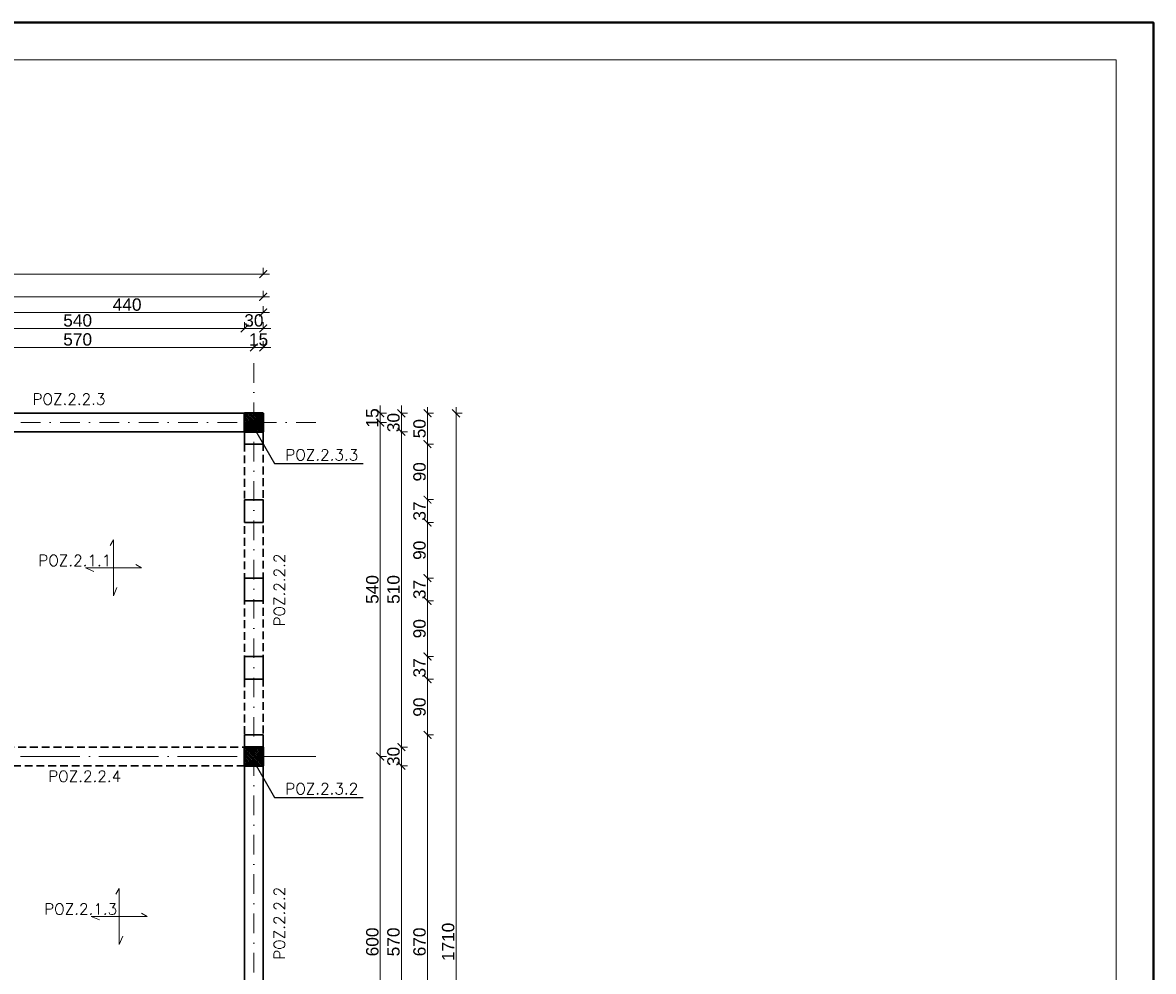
# Model space of a CAD drawing. Extents: x -19 to 9300416, y -12 to 10688993.
# Tile 100 of 106: x 4608133 to 4609962, y 5321955 to 5323489. Entities that reach past the tile are written whole.
import ezdxf

# ---------------------------------------------------------------- set-up
doc = ezdxf.new("R2010")
doc.units = 0
doc.header["$MEASUREMENT"] = 0
doc.linetypes.add('DASHDOT', pattern=[25.4, 12.7, -6.35, 0, -6.35])
doc.linetypes.add('DASHED', pattern=[19.05, 12.7, -6.35])
for name, color, linetype, lineweight in [('hatch', 253, 'Continuous', 0), ('K-BELKI', 5, 'DASHED', 30), ('K-OPISY', 252, 'Continuous', 15), ('K-OPISY @ 10', 252, 'Continuous', 15), ('K-SCIANY CIENKI', 163, 'Continuous', 30), ('K-SCIANY GRUBY', 195, 'Continuous', 40), ('K-WIDOK', 45, 'Continuous', 20), ('K-WYMIARY', 7, 'Continuous', 15), ('Osie', 175, 'DASHDOT', 9), ('Wymiar', 7, 'Continuous', 9)]:
    doc.layers.add(name, color=color, linetype=linetype, lineweight=lineweight)
doc.layers.add('NIEDRUK', color=230, linetype='Continuous', lineweight=40, plot=False)
doc.styles.add('Arial Narrow 20', font='arial.ttf', dxfattribs={"height": 20})
doc.styles.add('Opis', font='simplex.shx')
doc.styles.add('Simplex', font='simplex.shx')
doc.dimstyles.new('1do100 ok', dxfattribs={"dimscale": 0.5, "dimtxt": 12, "dimasz": 25, "dimexe": 20, "dimexo": 0, "dimgap": 5, "dimtad": 1, "dimdec": 0, "dimzin": 9, "dimtxsty": 'Arial Narrow 20', "dimblk": 'ARCHTICK', "dimcen": 3, "dimdle": 20, "dimclrd": 256, "dimclre": 256, "dimclrt": 256, "dimadec": 0, "dimazin": 2, "dimtfac": 1, "dimtdec": 0, "dimtix": 1, "dimtmove": 2, "dimatfit": 3, "dimldrblk": 'NONE', "dimfxl": 0, "dimtvp": 1, "dimtolj": 1, "dimtzin": 0, "dimlwd": 5, "dimlwe": 5, "dimarcsym": 0})
doc.dimstyles.new('1do50', dxfattribs={"dimscale": 5, "dimtxt": 2.5, "dimasz": 2.5, "dimexe": 2.5, "dimexo": 0.5, "dimgap": 1, "dimtad": 1, "dimdec": 1, "dimrnd": 0.5, "dimzin": 12, "dimdsep": 46, "dimtxsty": 'Simplex', "dimblk": 'OBLIQUE', "dimcen": 0.5, "dimdle": 2.5, "dimclrd": 256, "dimclre": 256, "dimclrt": 256, "dimadec": 1, "dimazin": 3, "dimtfac": 1, "dimtdec": 1, "dimtix": 1, "dimtmove": 0, "dimatfit": 3, "dimfxl": 0, "dimtolj": 1, "dimtzin": 0, "dimarcsym": 0})
pattern_1 = [(315, (-70015.6857, -13838.9695), (1.767766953, 1.767766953), []), (315, (-70015.6857, -13840.7373), (1.767766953, 1.767766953), [1.25, -0.625])]

# ---------------------------------------------------------------- blocks, each defined once
blk = doc.blocks.new('_Oblique')
at = {"color": 0, "linetype": 'ByBlock', "lineweight": -2}
blk.add_line((-0.5, -0.5), (0.5, 0.5), dxfattribs=at)
blk = doc.blocks.new('G$C61CBF25F')
at = {"layer": 'Osie', "lineweight": 0, "ltscale": 2.5}
for p, q in [((305, 0), (305, 1880)), ((855, 0), (855, 1880)), ((1425, 0), (1425, 1880)), ((1525, 1780), (204.8, 1780)), ((1525, 1780), (204.8, 1780)), ((95, 540), (95, 1340)), ((1525, 1240), (-5, 1240)), ((1525, 640), (-5, 640)), ((1525, 100), (204.8, 100))]:
    blk.add_line(p, q, dxfattribs=at)
blk = doc.blocks.new('_ArchTick')
at = {"color": 0, "linetype": 'ByBlock', "const_width": 0.15}
blk.add_lwpolyline([(-0.5, -0.5), (0.5, 0.5)], dxfattribs=at)
blk = doc.blocks.new('*D463')
at = {"layer": 'Defpoints', "color": 0}
for p in [(4608492.4, 5322994.7), (4607952.4, 5322857.4), (4608492.4, 5322857.4)]:
    blk.add_point(p, dxfattribs=at)
at = {"layer": 'K-WYMIARY', "lineweight": 5, "ltscale": 40}
for p, q in [((4607952.4, 5322993.5), (4607952.4, 5323004.7)), ((4608492.4, 5322993.5), (4608492.4, 5323004.7)), ((4607942.4, 5322994.7), (4608502.4, 5322994.7))]:
    blk.add_line(p, q, dxfattribs=at)
at = {"layer": 'K-WYMIARY', "linetype": 'ByBlock', "lineweight": 5, "xscale": 12.5, "yscale": 12.5, "zscale": 12.5, "rotation": 180}
blk.add_blockref('_ArchTick', (4607952.4, 5322994.7), dxfattribs=at)
at = {"layer": 'K-WYMIARY', "linetype": 'ByBlock', "lineweight": 5, "xscale": 12.5, "yscale": 12.5, "zscale": 12.5}
blk.add_blockref('_ArchTick', (4608492.4, 5322994.7), dxfattribs=at)
at = {"layer": 'K-WYMIARY', "lineweight": 0, "ltscale": 40, "insert": (4608222.4, 5323007.5), "char_height": 20, "attachment_point": 5, "style": 'Arial Narrow 20'}
blk.add_mtext('\\A1;540', dxfattribs=at)
blk = doc.blocks.new('_None')
blk = doc.blocks.new('*D464')
at = {"layer": 'Defpoints', "color": 0}
for p in [(4608522.4, 5322994.7), (4608492.4, 5322857.4), (4608522.4, 5322857.4)]:
    blk.add_point(p, dxfattribs=at)
at = {"layer": 'K-WYMIARY', "lineweight": 5, "ltscale": 40}
for p, q in [((4608492.4, 5322993.5), (4608492.4, 5323004.7)), ((4608522.4, 5322993.5), (4608522.4, 5323004.7)), ((4608492.4, 5322994.7), (4608479.9, 5322994.7)), ((4608482.4, 5322994.7), (4608532.4, 5322994.7)), ((4608522.4, 5322994.7), (4608534.9, 5322994.7))]:
    blk.add_line(p, q, dxfattribs=at)
at = {"layer": 'K-WYMIARY', "linetype": 'ByBlock', "lineweight": 5, "xscale": 12.5, "yscale": 12.5, "zscale": 12.5}
blk.add_blockref('_ArchTick', (4608492.4, 5322994.7), dxfattribs=at)
at = {"layer": 'K-WYMIARY', "linetype": 'ByBlock', "lineweight": 5, "xscale": 12.5, "yscale": 12.5, "zscale": 12.5, "rotation": 180}
blk.add_blockref('_ArchTick', (4608522.4, 5322994.7), dxfattribs=at)
at = {"layer": 'K-WYMIARY', "lineweight": 0, "ltscale": 40, "insert": (4608507.4, 5323007.5), "char_height": 20, "attachment_point": 5, "style": 'Arial Narrow 20'}
blk.add_mtext('\\A1;30', dxfattribs=at)
blk = doc.blocks.new('*D467')
at = {"layer": 'Defpoints', "color": 0}
for p in [(4608522.4, 5323020.4), (4608082.4, 5322857.4), (4608522.4, 5322857.4)]:
    blk.add_point(p, dxfattribs=at)
at = {"layer": 'K-WYMIARY', "lineweight": 5, "ltscale": 40}
for p, q in [((4608072.4, 5323020.4), (4608532.4, 5323020.4)), ((4608082.4, 5323019.2), (4608082.4, 5323030.4)), ((4608522.4, 5323019.2), (4608522.4, 5323030.4))]:
    blk.add_line(p, q, dxfattribs=at)
at = {"layer": 'K-WYMIARY', "linetype": 'ByBlock', "lineweight": 5, "xscale": 12.5, "yscale": 12.5, "zscale": 12.5, "rotation": 180}
blk.add_blockref('_ArchTick', (4608082.4, 5323020.4), dxfattribs=at)
at = {"layer": 'K-WYMIARY', "linetype": 'ByBlock', "lineweight": 5, "xscale": 12.5, "yscale": 12.5, "zscale": 12.5}
blk.add_blockref('_ArchTick', (4608522.4, 5323020.4), dxfattribs=at)
at = {"layer": 'K-WYMIARY', "lineweight": 0, "ltscale": 40, "insert": (4608302.4, 5323033.1), "char_height": 20, "attachment_point": 5, "style": 'Arial Narrow 20'}
blk.add_mtext('\\A1;440', dxfattribs=at)
blk = doc.blocks.new('*D474')
at = {"layer": 'Defpoints', "color": 0}
for p in [(4608507.4, 5322964), (4607937.4, 5322919.5), (4608507.4, 5322919.5)]:
    blk.add_point(p, dxfattribs=at)
at = {"layer": 'K-WYMIARY', "lineweight": 5, "ltscale": 40}
for p, q in [((4607927.4, 5322964), (4608517.4, 5322964)), ((4607937.4, 5322962.8), (4607937.4, 5322974)), ((4608507.4, 5322962.8), (4608507.4, 5322974))]:
    blk.add_line(p, q, dxfattribs=at)
at = {"layer": 'K-WYMIARY', "linetype": 'ByBlock', "lineweight": 5, "xscale": 12.5, "yscale": 12.5, "zscale": 12.5, "rotation": 180}
blk.add_blockref('_ArchTick', (4607937.4, 5322964), dxfattribs=at)
at = {"layer": 'K-WYMIARY', "linetype": 'ByBlock', "lineweight": 5, "xscale": 12.5, "yscale": 12.5, "zscale": 12.5}
blk.add_blockref('_ArchTick', (4608507.4, 5322964), dxfattribs=at)
at = {"layer": 'K-WYMIARY', "lineweight": 0, "ltscale": 40, "insert": (4608222.4, 5322976.7), "char_height": 20, "attachment_point": 5, "style": 'Arial Narrow 20'}
blk.add_mtext('\\A1;570', dxfattribs=at)
blk = doc.blocks.new('*D475')
at = {"layer": 'Defpoints', "color": 0}
for p in [(4608522.4, 5322964), (4608507.4, 5322919.5), (4608522.4, 5322857.4)]:
    blk.add_point(p, dxfattribs=at)
at = {"layer": 'K-WYMIARY', "lineweight": 5, "ltscale": 40}
for p, q in [((4608507.4, 5322964), (4608494.9, 5322964)), ((4608497.4, 5322964), (4608532.4, 5322964)), ((4608507.4, 5322962.8), (4608507.4, 5322974)), ((4608522.4, 5322962.8), (4608522.4, 5322974)), ((4608522.4, 5322964), (4608534.9, 5322964))]:
    blk.add_line(p, q, dxfattribs=at)
at = {"layer": 'K-WYMIARY', "linetype": 'ByBlock', "lineweight": 5, "xscale": 12.5, "yscale": 12.5, "zscale": 12.5}
blk.add_blockref('_ArchTick', (4608507.4, 5322964), dxfattribs=at)
at = {"layer": 'K-WYMIARY', "linetype": 'ByBlock', "lineweight": 5, "xscale": 12.5, "yscale": 12.5, "zscale": 12.5, "rotation": 180}
blk.add_blockref('_ArchTick', (4608522.4, 5322964), dxfattribs=at)
at = {"layer": 'K-WYMIARY', "lineweight": 0, "ltscale": 40, "insert": (4608514.9, 5322976.7), "char_height": 20, "attachment_point": 5, "style": 'Arial Narrow 20'}
blk.add_mtext('\\A1;15', dxfattribs=at)
blk = doc.blocks.new('*D476')
at = {"layer": 'Defpoints', "color": 0}
for p in [(4607372.4, 5323045.7), (4607372.4, 5322857.4), (4608522.4, 5322857.4)]:
    blk.add_point(p, dxfattribs=at)
at = {"layer": 'K-WYMIARY', "lineweight": 5, "ltscale": 40}
for p, q in [((4607372.4, 5323044.5), (4607372.4, 5323055.7)), ((4608522.4, 5323044.5), (4608522.4, 5323055.7)), ((4608532.4, 5323045.7), (4607362.4, 5323045.7))]:
    blk.add_line(p, q, dxfattribs=at)
at = {"layer": 'K-WYMIARY', "linetype": 'ByBlock', "lineweight": 5, "xscale": 12.5, "yscale": 12.5, "zscale": 12.5, "rotation": 180}
blk.add_blockref('_ArchTick', (4607372.4, 5323045.7), dxfattribs=at)
at = {"layer": 'K-WYMIARY', "linetype": 'ByBlock', "lineweight": 5, "xscale": 12.5, "yscale": 12.5, "zscale": 12.5}
blk.add_blockref('_ArchTick', (4608522.4, 5323045.7), dxfattribs=at)
at = {"layer": 'K-WYMIARY', "lineweight": 0, "ltscale": 40, "insert": (4607947.4, 5323058.5), "char_height": 20, "attachment_point": 5, "style": 'Arial Narrow 20'}
blk.add_mtext('\\A1;1150', dxfattribs=at)
blk = doc.blocks.new('*D478')
at = {"layer": 'Defpoints', "color": 0}
for p in [(4608522.4, 5323082.5), (4608522.4, 5322857.4), (4607162.4, 5322317.4)]:
    blk.add_point(p, dxfattribs=at)
at = {"layer": 'K-WYMIARY', "lineweight": 5, "ltscale": 40}
for p, q in [((4607162.4, 5323081.3), (4607162.4, 5323092.5)), ((4608522.4, 5323081.3), (4608522.4, 5323092.5)), ((4607152.4, 5323082.5), (4608532.4, 5323082.5))]:
    blk.add_line(p, q, dxfattribs=at)
at = {"layer": 'K-WYMIARY', "linetype": 'ByBlock', "lineweight": 5, "xscale": 12.5, "yscale": 12.5, "zscale": 12.5, "rotation": 180}
blk.add_blockref('_ArchTick', (4607162.4, 5323082.5), dxfattribs=at)
at = {"layer": 'K-WYMIARY', "linetype": 'ByBlock', "lineweight": 5, "xscale": 12.5, "yscale": 12.5, "zscale": 12.5}
blk.add_blockref('_ArchTick', (4608522.4, 5323082.5), dxfattribs=at)
at = {"layer": 'K-WYMIARY', "lineweight": 0, "ltscale": 40, "insert": (4607842.4, 5323095.2), "char_height": 20, "attachment_point": 5, "style": 'Arial Narrow 20'}
blk.add_mtext('\\A1;1360', dxfattribs=at)
blk = doc.blocks.new('*D479')
at = {"layer": 'Defpoints', "color": 0}
for p in [(4608522.4, 5322857.4), (4608522.4, 5322827.4), (4608745.9, 5322827.4)]:
    blk.add_point(p, dxfattribs=at)
at = {"layer": 'K-WYMIARY', "lineweight": 5, "ltscale": 40}
for p, q in [((4608745.9, 5322857.4), (4608745.9, 5322869.9)), ((4608745.9, 5322867.4), (4608745.9, 5322817.4)), ((4608744.7, 5322857.4), (4608755.9, 5322857.4)), ((4608744.7, 5322827.4), (4608755.9, 5322827.4)), ((4608745.9, 5322827.4), (4608745.9, 5322814.9))]:
    blk.add_line(p, q, dxfattribs=at)
at = {"layer": 'K-WYMIARY', "linetype": 'ByBlock', "lineweight": 5, "xscale": 12.5, "yscale": 12.5, "zscale": 12.5}
for p, rotation in [((4608745.9, 5322857.4), 270), ((4608745.9, 5322827.4), 90)]:
    blk.add_blockref('_ArchTick', p, dxfattribs=dict(at, rotation=rotation))
at = {"layer": 'K-WYMIARY', "lineweight": 0, "ltscale": 40, "insert": (4608733.2, 5322842.4), "char_height": 20, "attachment_point": 5, "rotation": 90, "style": 'Arial Narrow 20'}
blk.add_mtext('\\A1;30', dxfattribs=at)
blk = doc.blocks.new('*D480')
at = {"layer": 'Defpoints', "color": 0}
for p in [(4608522.4, 5322827.4), (4608522.4, 5322317.4), (4608745.9, 5322317.4)]:
    blk.add_point(p, dxfattribs=at)
at = {"layer": 'K-WYMIARY', "lineweight": 5, "ltscale": 40}
for p, q in [((4608745.9, 5322837.4), (4608745.9, 5322307.4)), ((4608744.7, 5322827.4), (4608755.9, 5322827.4)), ((4608744.7, 5322317.4), (4608755.9, 5322317.4))]:
    blk.add_line(p, q, dxfattribs=at)
at = {"layer": 'K-WYMIARY', "linetype": 'ByBlock', "lineweight": 5, "xscale": 12.5, "yscale": 12.5, "zscale": 12.5}
for p, rotation in [((4608745.9, 5322827.4), 90), ((4608745.9, 5322317.4), 270)]:
    blk.add_blockref('_ArchTick', p, dxfattribs=dict(at, rotation=rotation))
at = {"layer": 'K-WYMIARY', "lineweight": 0, "ltscale": 40, "insert": (4608733.2, 5322572.4), "char_height": 20, "attachment_point": 5, "rotation": 90, "style": 'Arial Narrow 20'}
blk.add_mtext('\\A1;510', dxfattribs=at)
blk = doc.blocks.new('*D481')
at = {"layer": 'Defpoints', "color": 0}
for p in [(4608522.4, 5322317.4), (4608522.4, 5322287.4), (4608745.9, 5322287.4)]:
    blk.add_point(p, dxfattribs=at)
at = {"layer": 'K-WYMIARY', "lineweight": 5, "ltscale": 40}
for p, q in [((4608745.9, 5322317.4), (4608745.9, 5322329.9)), ((4608745.9, 5322327.4), (4608745.9, 5322277.4)), ((4608744.7, 5322317.4), (4608755.9, 5322317.4)), ((4608744.7, 5322287.4), (4608755.9, 5322287.4)), ((4608745.9, 5322287.4), (4608745.9, 5322274.9))]:
    blk.add_line(p, q, dxfattribs=at)
at = {"layer": 'K-WYMIARY', "linetype": 'ByBlock', "lineweight": 5, "xscale": 12.5, "yscale": 12.5, "zscale": 12.5}
for p, rotation in [((4608745.9, 5322317.4), 270), ((4608745.9, 5322287.4), 90)]:
    blk.add_blockref('_ArchTick', p, dxfattribs=dict(at, rotation=rotation))
at = {"layer": 'K-WYMIARY', "lineweight": 0, "ltscale": 40, "insert": (4608733.2, 5322302.4), "char_height": 20, "attachment_point": 5, "rotation": 90, "style": 'Arial Narrow 20'}
blk.add_mtext('\\A1;30', dxfattribs=at)
blk = doc.blocks.new('*D482')
at = {"layer": 'Defpoints', "color": 0}
for p in [(4608522.4, 5322287.4), (4608522.4, 5321717.4), (4608745.9, 5321717.4)]:
    blk.add_point(p, dxfattribs=at)
at = {"layer": 'K-WYMIARY', "lineweight": 5, "ltscale": 40}
for p, q in [((4608744.7, 5322287.4), (4608755.9, 5322287.4)), ((4608745.9, 5322297.4), (4608745.9, 5321707.4)), ((4608744.7, 5321717.4), (4608755.9, 5321717.4))]:
    blk.add_line(p, q, dxfattribs=at)
at = {"layer": 'K-WYMIARY', "linetype": 'ByBlock', "lineweight": 5, "xscale": 12.5, "yscale": 12.5, "zscale": 12.5}
for p, rotation in [((4608745.9, 5322287.4), 90), ((4608745.9, 5321717.4), 270)]:
    blk.add_blockref('_ArchTick', p, dxfattribs=dict(at, rotation=rotation))
at = {"layer": 'K-WYMIARY', "lineweight": 0, "ltscale": 40, "insert": (4608733.2, 5322002.4), "char_height": 20, "attachment_point": 5, "rotation": 90, "style": 'Arial Narrow 20'}
blk.add_mtext('\\A1;570', dxfattribs=at)
blk = doc.blocks.new('*D488')
at = {"layer": 'Defpoints', "color": 0}
for p in [(4608522.4, 5322302.4), (4608711.7, 5322302.4), (4608522.4, 5321702.4)]:
    blk.add_point(p, dxfattribs=at)
at = {"layer": 'K-WYMIARY', "lineweight": 5, "ltscale": 40}
for p, q in [((4608710.5, 5322302.4), (4608721.7, 5322302.4)), ((4608711.7, 5321692.4), (4608711.7, 5322312.4)), ((4608710.5, 5321702.4), (4608721.7, 5321702.4))]:
    blk.add_line(p, q, dxfattribs=at)
at = {"layer": 'K-WYMIARY', "linetype": 'ByBlock', "lineweight": 5, "xscale": 12.5, "yscale": 12.5, "zscale": 12.5}
for p, rotation in [((4608711.7, 5322302.4), 90), ((4608711.7, 5321702.4), 270)]:
    blk.add_blockref('_ArchTick', p, dxfattribs=dict(at, rotation=rotation))
at = {"layer": 'K-WYMIARY', "lineweight": 0, "ltscale": 40, "insert": (4608699, 5322002.4), "char_height": 20, "attachment_point": 5, "rotation": 90, "style": 'Arial Narrow 20'}
blk.add_mtext('\\A1;600', dxfattribs=at)
blk = doc.blocks.new('*D489')
at = {"layer": 'Defpoints', "color": 0}
for p in [(4608522.4, 5322842.4), (4608711.7, 5322842.4), (4608522.4, 5322302.4)]:
    blk.add_point(p, dxfattribs=at)
at = {"layer": 'K-WYMIARY', "lineweight": 5, "ltscale": 40}
for p, q in [((4608711.7, 5322292.4), (4608711.7, 5322852.4)), ((4608710.5, 5322842.4), (4608721.7, 5322842.4)), ((4608710.5, 5322302.4), (4608721.7, 5322302.4))]:
    blk.add_line(p, q, dxfattribs=at)
at = {"layer": 'K-WYMIARY', "linetype": 'ByBlock', "lineweight": 5, "xscale": 12.5, "yscale": 12.5, "zscale": 12.5}
for p, rotation in [((4608711.7, 5322842.4), 90), ((4608711.7, 5322302.4), 270)]:
    blk.add_blockref('_ArchTick', p, dxfattribs=dict(at, rotation=rotation))
at = {"layer": 'K-WYMIARY', "lineweight": 0, "ltscale": 40, "insert": (4608699, 5322572.4), "char_height": 20, "attachment_point": 5, "rotation": 90, "style": 'Arial Narrow 20'}
blk.add_mtext('\\A1;540', dxfattribs=at)
blk = doc.blocks.new('*D490')
at = {"layer": 'Defpoints', "color": 0}
for p in [(4608522.4, 5322857.4), (4608711.7, 5322857.4), (4608522.4, 5322842.4)]:
    blk.add_point(p, dxfattribs=at)
at = {"layer": 'K-WYMIARY', "lineweight": 5, "ltscale": 40}
for p, q in [((4608711.7, 5322857.4), (4608711.7, 5322869.9)), ((4608711.7, 5322832.4), (4608711.7, 5322867.4)), ((4608710.5, 5322857.4), (4608721.7, 5322857.4)), ((4608710.5, 5322842.4), (4608721.7, 5322842.4)), ((4608711.7, 5322842.4), (4608711.7, 5322829.9))]:
    blk.add_line(p, q, dxfattribs=at)
at = {"layer": 'K-WYMIARY', "linetype": 'ByBlock', "lineweight": 5, "xscale": 12.5, "yscale": 12.5, "zscale": 12.5}
for p, rotation in [((4608711.7, 5322857.4), 270), ((4608711.7, 5322842.4), 90)]:
    blk.add_blockref('_ArchTick', p, dxfattribs=dict(at, rotation=rotation))
at = {"layer": 'K-WYMIARY', "lineweight": 0, "ltscale": 40, "insert": (4608699, 5322849.9), "char_height": 20, "attachment_point": 5, "rotation": 90, "style": 'Arial Narrow 20'}
blk.add_mtext('\\A1;15', dxfattribs=at)
blk = doc.blocks.new('*D491')
at = {"layer": 'Defpoints', "color": 0}
for p in [(4608522.4, 5322857.4), (4608522.4, 5322807.7), (4608788.1, 5322807.7)]:
    blk.add_point(p, dxfattribs=at)
at = {"layer": 'K-WYMIARY', "lineweight": 5, "ltscale": 40}
for p, q in [((4608788.1, 5322867.4), (4608788.1, 5322797.7)), ((4608786.8, 5322857.4), (4608798.1, 5322857.4)), ((4608786.8, 5322807.7), (4608798.1, 5322807.7))]:
    blk.add_line(p, q, dxfattribs=at)
at = {"layer": 'K-WYMIARY', "linetype": 'ByBlock', "lineweight": 5, "xscale": 12.5, "yscale": 12.5, "zscale": 12.5}
for p, rotation in [((4608788.1, 5322857.4), 90), ((4608788.1, 5322807.7), 270)]:
    blk.add_blockref('_ArchTick', p, dxfattribs=dict(at, rotation=rotation))
at = {"layer": 'K-WYMIARY', "lineweight": 0, "ltscale": 40, "insert": (4608775.3, 5322832.5), "char_height": 20, "attachment_point": 5, "rotation": 90, "style": 'Arial Narrow 20'}
blk.add_mtext('\\A1;50', dxfattribs=at)
blk = doc.blocks.new('*D492')
at = {"layer": 'Defpoints', "color": 0}
for p in [(4608522.4, 5322807.7), (4608522.4, 5322717.7), (4608788.1, 5322717.7)]:
    blk.add_point(p, dxfattribs=at)
at = {"layer": 'K-WYMIARY', "lineweight": 5, "ltscale": 40}
for p, q in [((4608788.1, 5322817.7), (4608788.1, 5322707.7)), ((4608786.8, 5322807.7), (4608798.1, 5322807.7)), ((4608786.8, 5322717.7), (4608798.1, 5322717.7))]:
    blk.add_line(p, q, dxfattribs=at)
at = {"layer": 'K-WYMIARY', "linetype": 'ByBlock', "lineweight": 5, "xscale": 12.5, "yscale": 12.5, "zscale": 12.5}
for p, rotation in [((4608788.1, 5322807.7), 90), ((4608788.1, 5322717.7), 270)]:
    blk.add_blockref('_ArchTick', p, dxfattribs=dict(at, rotation=rotation))
at = {"layer": 'K-WYMIARY', "lineweight": 0, "ltscale": 40, "insert": (4608775.3, 5322762.7), "char_height": 20, "attachment_point": 5, "rotation": 90, "style": 'Arial Narrow 20'}
blk.add_mtext('\\A1;90', dxfattribs=at)
blk = doc.blocks.new('*D493')
at = {"layer": 'Defpoints', "color": 0}
for p in [(4608522.4, 5322717.7), (4608522.4, 5322680.8), (4608788.1, 5322680.8)]:
    blk.add_point(p, dxfattribs=at)
at = {"layer": 'K-WYMIARY', "lineweight": 5, "ltscale": 40}
for p, q in [((4608788.1, 5322727.7), (4608788.1, 5322670.8)), ((4608786.8, 5322717.7), (4608798.1, 5322717.7)), ((4608786.8, 5322680.8), (4608798.1, 5322680.8))]:
    blk.add_line(p, q, dxfattribs=at)
at = {"layer": 'K-WYMIARY', "linetype": 'ByBlock', "lineweight": 5, "xscale": 12.5, "yscale": 12.5, "zscale": 12.5}
for p, rotation in [((4608788.1, 5322717.7), 90), ((4608788.1, 5322680.8), 270)]:
    blk.add_blockref('_ArchTick', p, dxfattribs=dict(at, rotation=rotation))
at = {"layer": 'K-WYMIARY', "lineweight": 0, "ltscale": 40, "insert": (4608775.3, 5322699.3), "char_height": 20, "attachment_point": 5, "rotation": 90, "style": 'Arial Narrow 20'}
blk.add_mtext('\\A1;37', dxfattribs=at)
blk = doc.blocks.new('*D494')
at = {"layer": 'Defpoints', "color": 0}
for p in [(4608522.4, 5322680.8), (4608522.4, 5322590.8), (4608788.1, 5322590.8)]:
    blk.add_point(p, dxfattribs=at)
at = {"layer": 'K-WYMIARY', "lineweight": 5, "ltscale": 40}
for p, q in [((4608788.1, 5322690.8), (4608788.1, 5322580.8)), ((4608786.8, 5322680.8), (4608798.1, 5322680.8)), ((4608786.8, 5322590.8), (4608798.1, 5322590.8))]:
    blk.add_line(p, q, dxfattribs=at)
at = {"layer": 'K-WYMIARY', "linetype": 'ByBlock', "lineweight": 5, "xscale": 12.5, "yscale": 12.5, "zscale": 12.5}
for p, rotation in [((4608788.1, 5322680.8), 90), ((4608788.1, 5322590.8), 270)]:
    blk.add_blockref('_ArchTick', p, dxfattribs=dict(at, rotation=rotation))
at = {"layer": 'K-WYMIARY', "lineweight": 0, "ltscale": 40, "insert": (4608775.3, 5322635.8), "char_height": 20, "attachment_point": 5, "rotation": 90, "style": 'Arial Narrow 20'}
blk.add_mtext('\\A1;90', dxfattribs=at)
blk = doc.blocks.new('*D495')
at = {"layer": 'Defpoints', "color": 0}
for p in [(4608522.4, 5322590.8), (4608522.4, 5322554), (4608788.1, 5322554)]:
    blk.add_point(p, dxfattribs=at)
at = {"layer": 'K-WYMIARY', "lineweight": 5, "ltscale": 40}
for p, q in [((4608788.1, 5322600.8), (4608788.1, 5322544)), ((4608786.8, 5322590.8), (4608798.1, 5322590.8)), ((4608786.8, 5322554), (4608798.1, 5322554))]:
    blk.add_line(p, q, dxfattribs=at)
at = {"layer": 'K-WYMIARY', "linetype": 'ByBlock', "lineweight": 5, "xscale": 12.5, "yscale": 12.5, "zscale": 12.5}
for p, rotation in [((4608788.1, 5322590.8), 90), ((4608788.1, 5322554), 270)]:
    blk.add_blockref('_ArchTick', p, dxfattribs=dict(at, rotation=rotation))
at = {"layer": 'K-WYMIARY', "lineweight": 0, "ltscale": 40, "insert": (4608775.3, 5322572.4), "char_height": 20, "attachment_point": 5, "rotation": 90, "style": 'Arial Narrow 20'}
blk.add_mtext('\\A1;37', dxfattribs=at)
blk = doc.blocks.new('*D496')
at = {"layer": 'Defpoints', "color": 0}
for p in [(4608522.4, 5322554), (4608522.4, 5322464), (4608788.1, 5322464)]:
    blk.add_point(p, dxfattribs=at)
at = {"layer": 'K-WYMIARY', "lineweight": 5, "ltscale": 40}
for p, q in [((4608788.1, 5322564), (4608788.1, 5322454)), ((4608786.8, 5322554), (4608798.1, 5322554)), ((4608786.8, 5322464), (4608798.1, 5322464))]:
    blk.add_line(p, q, dxfattribs=at)
at = {"layer": 'K-WYMIARY', "linetype": 'ByBlock', "lineweight": 5, "xscale": 12.5, "yscale": 12.5, "zscale": 12.5}
for p, rotation in [((4608788.1, 5322554), 90), ((4608788.1, 5322464), 270)]:
    blk.add_blockref('_ArchTick', p, dxfattribs=dict(at, rotation=rotation))
at = {"layer": 'K-WYMIARY', "lineweight": 0, "ltscale": 40, "insert": (4608775.3, 5322509), "char_height": 20, "attachment_point": 5, "rotation": 90, "style": 'Arial Narrow 20'}
blk.add_mtext('\\A1;90', dxfattribs=at)
blk = doc.blocks.new('*D497')
at = {"layer": 'Defpoints', "color": 0}
for p in [(4608522.4, 5322464), (4608522.4, 5322427.2), (4608788.1, 5322427.2)]:
    blk.add_point(p, dxfattribs=at)
at = {"layer": 'K-WYMIARY', "lineweight": 5, "ltscale": 40}
for p, q in [((4608788.1, 5322474), (4608788.1, 5322417.2)), ((4608786.8, 5322464), (4608798.1, 5322464)), ((4608786.8, 5322427.2), (4608798.1, 5322427.2))]:
    blk.add_line(p, q, dxfattribs=at)
at = {"layer": 'K-WYMIARY', "linetype": 'ByBlock', "lineweight": 5, "xscale": 12.5, "yscale": 12.5, "zscale": 12.5}
for p, rotation in [((4608788.1, 5322464), 90), ((4608788.1, 5322427.2), 270)]:
    blk.add_blockref('_ArchTick', p, dxfattribs=dict(at, rotation=rotation))
at = {"layer": 'K-WYMIARY', "lineweight": 0, "ltscale": 40, "insert": (4608775.3, 5322445.6), "char_height": 20, "attachment_point": 5, "rotation": 90, "style": 'Arial Narrow 20'}
blk.add_mtext('\\A1;37', dxfattribs=at)
blk = doc.blocks.new('*D498')
at = {"layer": 'Defpoints', "color": 0}
for p in [(4608522.4, 5322427.2), (4608522.4, 5322337.2), (4608788.1, 5322337.2)]:
    blk.add_point(p, dxfattribs=at)
at = {"layer": 'K-WYMIARY', "lineweight": 5, "ltscale": 40}
for p, q in [((4608788.1, 5322437.2), (4608788.1, 5322327.2)), ((4608786.8, 5322427.2), (4608798.1, 5322427.2)), ((4608786.8, 5322337.2), (4608798.1, 5322337.2))]:
    blk.add_line(p, q, dxfattribs=at)
at = {"layer": 'K-WYMIARY', "linetype": 'ByBlock', "lineweight": 5, "xscale": 12.5, "yscale": 12.5, "zscale": 12.5}
for p, rotation in [((4608788.1, 5322427.2), 90), ((4608788.1, 5322337.2), 270)]:
    blk.add_blockref('_ArchTick', p, dxfattribs=dict(at, rotation=rotation))
at = {"layer": 'K-WYMIARY', "lineweight": 0, "ltscale": 40, "insert": (4608775.3, 5322382.2), "char_height": 20, "attachment_point": 5, "rotation": 90, "style": 'Arial Narrow 20'}
blk.add_mtext('\\A1;90', dxfattribs=at)
blk = doc.blocks.new('*D499')
at = {"layer": 'Defpoints', "color": 0}
for p in [(4608522.4, 5322337.2), (4608522.4, 5321667.7), (4608788.1, 5321667.7)]:
    blk.add_point(p, dxfattribs=at)
at = {"layer": 'K-WYMIARY', "lineweight": 5, "ltscale": 40}
for p, q in [((4608786.8, 5322337.2), (4608798.1, 5322337.2)), ((4608788.1, 5322347.2), (4608788.1, 5321657.7)), ((4608786.8, 5321667.7), (4608798.1, 5321667.7))]:
    blk.add_line(p, q, dxfattribs=at)
at = {"layer": 'K-WYMIARY', "linetype": 'ByBlock', "lineweight": 5, "xscale": 12.5, "yscale": 12.5, "zscale": 12.5}
for p, rotation in [((4608788.1, 5322337.2), 90), ((4608788.1, 5321667.7), 270)]:
    blk.add_blockref('_ArchTick', p, dxfattribs=dict(at, rotation=rotation))
at = {"layer": 'K-WYMIARY', "lineweight": 0, "ltscale": 40, "insert": (4608775.3, 5322002.4), "char_height": 20, "attachment_point": 5, "rotation": 90, "style": 'Arial Narrow 20'}
blk.add_mtext('\\A1;670', dxfattribs=at)
blk = doc.blocks.new('*D508')
at = {"layer": 'Defpoints', "color": 0}
for p in [(4608522.4, 5322857.4), (4608834.3, 5322857.4), (4608522.4, 5321147.4)]:
    blk.add_point(p, dxfattribs=at)
at = {"layer": 'K-WYMIARY', "lineweight": 5, "ltscale": 40}
for p, q in [((4608834.3, 5321137.4), (4608834.3, 5322867.4)), ((4608833.1, 5322857.4), (4608844.3, 5322857.4)), ((4608833.1, 5321147.4), (4608844.3, 5321147.4))]:
    blk.add_line(p, q, dxfattribs=at)
at = {"layer": 'K-WYMIARY', "linetype": 'ByBlock', "lineweight": 5, "xscale": 12.5, "yscale": 12.5, "zscale": 12.5}
for p, rotation in [((4608834.3, 5322857.4), 90), ((4608834.3, 5321147.4), 270)]:
    blk.add_blockref('_ArchTick', p, dxfattribs=dict(at, rotation=rotation))
at = {"layer": 'K-WYMIARY', "lineweight": 0, "ltscale": 40, "insert": (4608821.6, 5322002.4), "char_height": 20, "attachment_point": 5, "rotation": 90, "style": 'Arial Narrow 20'}
blk.add_mtext('\\A1;1710', dxfattribs=at)

msp = doc.modelspace()

# ---------------------------------------------------------------- hatches: boundary and pattern name
at = {"layer": 'K-WIDOK', "linetype": 'Continuous', "lineweight": 0}
h = msp.add_hatch(dxfattribs=at)
h.set_pattern_fill('ANSI33', color=256, scale=10, angle=270)
h.set_pattern_definition(pattern_1)
h.paths.add_polyline_path([(4608492.35, 5322827.42), (4608522.35, 5322827.42), (4608522.35, 5322857.42), (4608492.35, 5322857.42)])
h = msp.add_hatch(dxfattribs=at)
h.set_pattern_fill('ANSI33', color=256, scale=10, angle=270)
h.set_pattern_definition(pattern_1)
h.paths.add_polyline_path([(4608492.35, 5322287.42), (4608522.35, 5322287.42), (4608522.35, 5322317.42), (4608492.35, 5322317.42)])

# ---------------------------------------------------------------- linework, layer by layer
at = {"layer": 'hatch', "color": 252}
for points in [[(4605761.95, 5320519.25), (4609961.95, 5320519.25), (4609961.95, 5323489.25), (4605761.95, 5323489.25)], [(4606081.95, 5323429.25), (4609901.95, 5323429.25), (4609901.95, 5320579.25), (4606081.95, 5320579.25)]]:
    msp.add_lwpolyline(points, close=True, dxfattribs=at)
at = {"layer": 'K-BELKI'}
for points in [[(4608492.35, 5322857.42), (4607402.35, 5322857.42), (4607402.35, 5322827.42), (4608492.35, 5322827.42)], [(4608492.35, 5321177.42), (4608522.35, 5321177.42), (4608522.35, 5322827.42), (4608492.35, 5322827.42)], [(4607402.35, 5322317.42), (4608492.35, 5322317.42), (4608492.35, 5322287.42), (4607402.35, 5322287.42)]]:
    msp.add_lwpolyline(points, close=True, dxfattribs=at)
at = {"layer": 'K-SCIANY CIENKI'}
msp.add_lwpolyline([(4608082.35, 5322827.42), (4608492.35, 5322827.42), (4608492.35, 5322857.42), (4608082.35, 5322857.42)], dxfattribs=at)
for points in [[(4608492.35, 5322807.67), (4608522.35, 5322807.67), (4608522.35, 5322827.42), (4608492.35, 5322827.42)], [(4608492.35, 5322717.67), (4608522.35, 5322717.67), (4608522.35, 5322680.84), (4608492.35, 5322680.84)], [(4608492.35, 5322554.01), (4608522.35, 5322554.01), (4608522.35, 5322590.84), (4608492.35, 5322590.84)], [(4608492.35, 5322464.01), (4608522.35, 5322464.01), (4608522.35, 5322427.17), (4608492.35, 5322427.17)], [(4608492.35, 5322337.17), (4608522.35, 5322337.17), (4608522.35, 5322317.42), (4608492.35, 5322317.42)], [(4608492.35, 5321717.42), (4608522.35, 5321717.42), (4608522.35, 5322287.42), (4608492.35, 5322287.42)]]:
    msp.add_lwpolyline(points, close=True, dxfattribs=at)
at = {"layer": 'K-SCIANY GRUBY'}
for points in [[(4608492.35, 5322827.42), (4608522.35, 5322827.42), (4608522.35, 5322857.42), (4608492.35, 5322857.42)], [(4608492.35, 5322287.42), (4608522.35, 5322287.42), (4608522.35, 5322317.42), (4608492.35, 5322317.42)]]:
    msp.add_lwpolyline(points, close=True, dxfattribs=at)
at = {"layer": 'NIEDRUK', "color": 252}
msp.add_lwpolyline([(4605761.95, 5320519.25), (4609961.95, 5320519.25), (4609961.95, 5323489.25), (4605761.95, 5323489.25)], close=True, dxfattribs=at)
at = {"layer": 'Osie', "lineweight": 0, "ltscale": 5}
msp.add_line((4608607.35, 5322302.42), (4607287.2, 5322302.42), dxfattribs=at)
msp.add_line((4608607.35, 5322302.42), (4607287.2, 5322302.42), dxfattribs=at)
at = {"layer": 'Wymiar', "linetype": 'Continuous', "ltscale": 40}
for p, q in [((4608280.26, 5322652.66), (4608274.96, 5322643.38)), ((4608280.26, 5322562.02), (4608280.26, 5322652.66)), ((4608325.58, 5322607.34), (4608316.3, 5322612.65)), ((4608234.94, 5322607.34), (4608325.58, 5322607.34)), ((4608234.94, 5322607.34), (4608248.42, 5322601.65)), ((4608280.26, 5322562.02), (4608285.96, 5322575.51)), ((4608289.69, 5322088.97), (4608284.39, 5322079.69)), ((4608289.69, 5321998.33), (4608289.69, 5322088.97)), ((4608335.01, 5322043.65), (4608325.73, 5322048.96)), ((4608244.37, 5322043.65), (4608335.01, 5322043.65)), ((4608244.37, 5322043.65), (4608257.86, 5322037.95)), ((4608289.69, 5321998.33), (4608295.39, 5322011.81))]:
    msp.add_line(p, q, dxfattribs=at)

# ---------------------------------------------------------------- block references
at = {"lineweight": 0, "ltscale": 40}
msp.add_blockref('G$C61CBF25F', (4607082.35, 5321062.42), dxfattribs=at)

# ---------------------------------------------------------------- texts
at = {"layer": 'K-OPISY', "char_height": 18, "style": 'Simplex'}
for s, insert, attachment_point in [('{\\C0;POZ.2.3.3}', (4608558.16, 5322781.09), 7), ('{\\C0;POZ.2.1.1}', (4608276.84, 5322610.24), 9), ('{\\C0;POZ.2.3.2}', (4608558.16, 5322241.09), 7), ('{\\C0;POZ.2.1.3}', (4608286.27, 5322046.55), 9)]:
    msp.add_mtext(s, dxfattribs=dict(at, insert=insert, attachment_point=attachment_point))
at = {"layer": 'K-OPISY @ 10', "char_height": 18, "width": 427.8745, "attachment_point": 1, "style": 'Opis'}
for s, insert, rotation in [('{\\C0;POZ.2.2.3}', (4608149.29, 5322889.15), 0), ('{\\C0;POZ.2.2.2}', (4608539.65, 5322512.43), 90), ('{\\C0;POZ.2.2.4}', (4608174.73, 5322279.22), 0), ('{\\C0;POZ.2.2.2}', (4608539.65, 5321973.44), 90)]:
    msp.add_mtext(s, dxfattribs=dict(at, insert=insert, rotation=rotation))

# ---------------------------------------------------------------- dimensions: what is measured, and where the dimension line sits
at = {"layer": 'K-WYMIARY', "lineweight": 0, "ltscale": 40}
for base, p1, p2, picture, middle in [((4608522.35, 5323082.53), (4607162.35, 5322317.42), (4608522.35, 5322857.42), '*D478', (4607842.35, 5323095.25)), ((4607372.35, 5323045.75), (4608522.35, 5322857.42), (4607372.35, 5322857.42), '*D476', (4607947.35, 5323058.46)), ((4608522.35, 5323020.43), (4608082.35, 5322857.42), (4608522.35, 5322857.42), '*D467', (4608302.35, 5323033.14)), ((4608492.35, 5322994.74), (4607952.35, 5322857.42), (4608492.35, 5322857.42), '*D463', (4608222.35, 5323007.46)), ((4608522.35, 5322994.74), (4608492.35, 5322857.42), (4608522.35, 5322857.42), '*D464', (4608507.35, 5323007.46)), ((4608507.35, 5322964.01), (4607937.35, 5322919.51), (4608507.35, 5322919.51), '*D474', (4608222.35, 5322976.72)), ((4608522.35, 5322964.01), (4608507.35, 5322919.51), (4608522.35, 5322857.42), '*D475', (4608514.85, 5322976.72))]:
    dim = msp.add_linear_dim(base=base, p1=p1, p2=p2, dimstyle='1do100 ok', override={"dimfxl": 2.5}, dxfattribs=at)
    dim.commit()
    dim.dimension.update_dxf_attribs({"geometry": picture, "text_midpoint": middle})
for base, p1, p2, picture, middle in [((4608745.91, 5322827.42), (4608522.35, 5322857.42), (4608522.35, 5322827.42), '*D479', (4608733.2, 5322842.42)), ((4608711.71, 5322857.42), (4608522.35, 5322842.42), (4608522.35, 5322857.42), '*D490', (4608699, 5322849.92)), ((4608788.05, 5322807.67), (4608522.35, 5322857.42), (4608522.35, 5322807.67), '*D491', (4608775.34, 5322832.55)), ((4608834.31, 5322857.42), (4608522.35, 5321147.42), (4608522.35, 5322857.42), '*D508', (4608821.6, 5322002.42)), ((4608711.71, 5322842.42), (4608522.35, 5322302.42), (4608522.35, 5322842.42), '*D489', (4608699, 5322572.42)), ((4608745.91, 5322317.42), (4608522.35, 5322827.42), (4608522.35, 5322317.42), '*D480', (4608733.2, 5322572.42)), ((4608788.05, 5322717.67), (4608522.35, 5322807.67), (4608522.35, 5322717.67), '*D492', (4608775.34, 5322762.67)), ((4608788.05, 5322680.84), (4608522.35, 5322717.67), (4608522.35, 5322680.84), '*D493', (4608775.33, 5322699.26)), ((4608788.05, 5322590.84), (4608522.35, 5322680.84), (4608522.35, 5322590.84), '*D494', (4608775.34, 5322635.84)), ((4608788.05, 5322554.01), (4608522.35, 5322590.84), (4608522.35, 5322554.01), '*D495', (4608775.33, 5322572.42)), ((4608788.05, 5322464.01), (4608522.35, 5322554.01), (4608522.35, 5322464.01), '*D496', (4608775.34, 5322509.01)), ((4608788.05, 5322427.17), (4608522.35, 5322464.01), (4608522.35, 5322427.17), '*D497', (4608775.33, 5322445.59)), ((4608788.05, 5322337.17), (4608522.35, 5322427.17), (4608522.35, 5322337.17), '*D498', (4608775.34, 5322382.17)), ((4608788.05068712, 5321667.67457526), (4608522.35259926, 5322337.17457532), (4608522.35259926, 5321667.67457526), '*D499', (4608775.33922737, 5322002.42457529)), ((4608745.91, 5322287.42), (4608522.35, 5322317.42), (4608522.35, 5322287.42), '*D481', (4608733.2, 5322302.42)), ((4608711.71, 5322302.42), (4608522.35, 5321702.42), (4608522.35, 5322302.42), '*D488', (4608699, 5322002.42)), ((4608745.91, 5321717.42), (4608522.35, 5322287.42), (4608522.35, 5321717.42), '*D482', (4608733.2, 5322002.42))]:
    dim = msp.add_linear_dim(base=base, p1=p1, p2=p2, angle=90, dimstyle='1do100 ok', override={"dimfxl": 2.5}, dxfattribs=at)
    dim.commit()
    dim.dimension.update_dxf_attribs({"geometry": picture, "text_midpoint": middle})

# ---------------------------------------------------------------- leaders
at = {"layer": 'K-OPISY', "annotation_type": 0, "has_hookline": 1, "hookline_direction": 0, "text_width": 126}
for points in [[(4608502.33, 5322842.59), (4608540.66, 5322776.09), (4608553.16, 5322776.09)], [(4608502.33, 5322302.59), (4608540.66, 5322236.09), (4608553.16, 5322236.09)]]:
    msp.add_leader(points, dimstyle='1do50', override={"dimgap": 1, "dimtad": 1}, dxfattribs=at)

doc.saveas('drawing.dxf')
